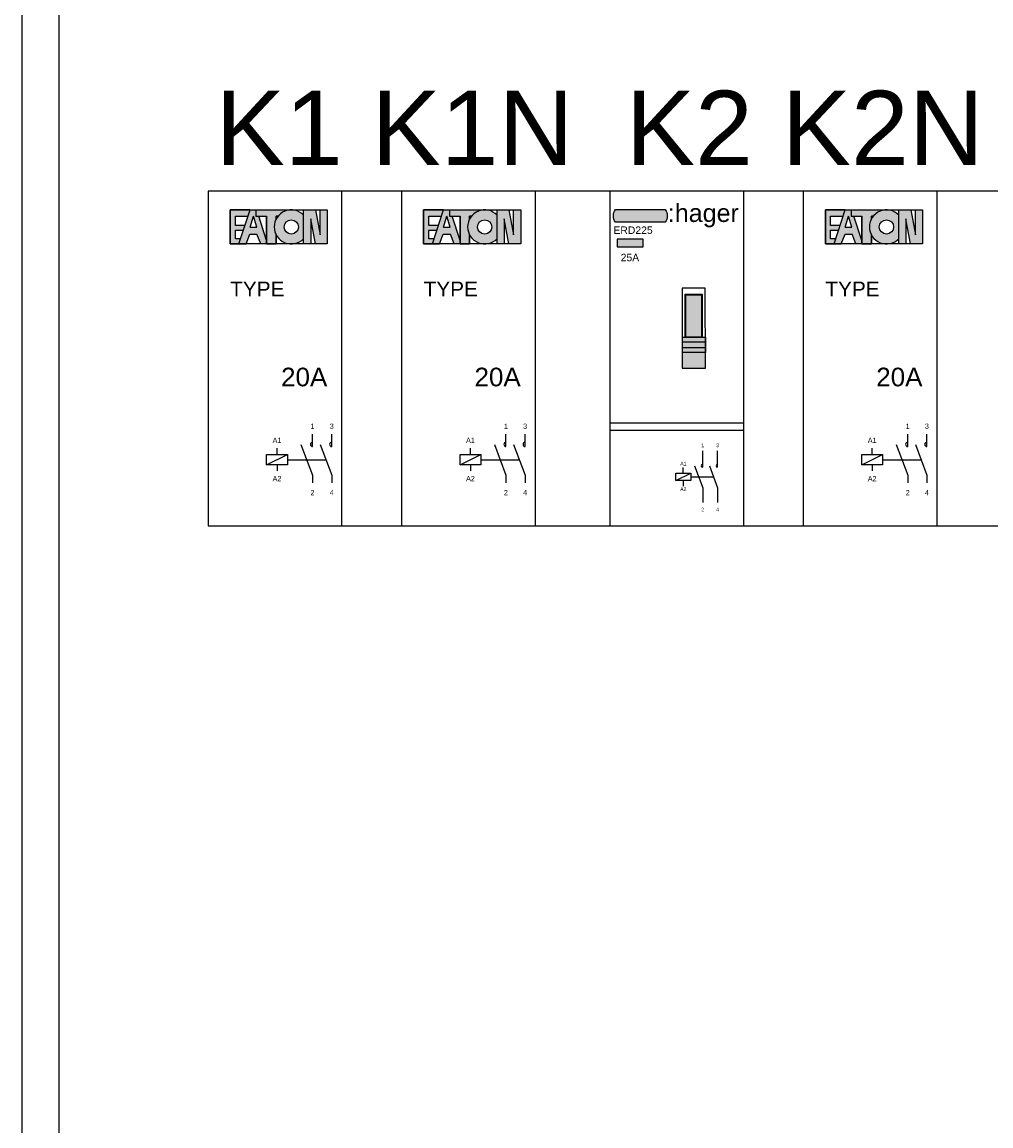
# Model space of a CAD drawing. Header units: millimetres. Extents: x -26318 to 195000, y -34446 to 95000.
# Tile 8 of 22: x -19972 to -18670, y 12907 to 14390. Entities that reach past the tile are written whole.
import ezdxf
from ezdxf.enums import TextEntityAlignment as Align

# ---------------------------------------------------------------- set-up
doc = ezdxf.new("R2010")
doc.units = ezdxf.units.MM
doc.header["$LTSCALE"] = 100
doc.linetypes.add('DASHED2', pattern=[0.375, 0.25, -0.125])
doc.layers.add('EL$6----', color=7, linetype='Continuous')
doc.styles.add('Arial', font='arial.ttf')
doc.styles.add('BURO-012', font='BUROFONT.shx', dxfattribs={"height": 1.2})

# ---------------------------------------------------------------- blocks, each defined once
blk = doc.blocks.new('Eaton Relais')
for points in [[(56.25000372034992, -26.03188694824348), (56.25000372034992, -25.31174666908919), (29.73097585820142, -25.31174666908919), (29.73097585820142, -71.19504365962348), (41.50306731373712, -71.19504365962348), (43.73116016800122, -64.37140897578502), (36.82022025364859, -64.37140897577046), (36.82022025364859, -52.82371951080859), (47.50177884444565, -52.82371951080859), (49.59154403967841, -46.42371951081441), (36.82022025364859, -46.42371951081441), (36.82022025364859, -33.6237195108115), (53.77107443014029, -33.62371951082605)], [(105.9532595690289, -26.08395248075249), (105.9532595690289, -25.31174666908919), (64.37532008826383, -25.31174666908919), (64.3753200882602, -33.62371951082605), (78.76428982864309, -33.62371951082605), (78.76428982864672, -71.19504365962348), (91.564289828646, -71.19504365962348), (91.564289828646, -58.95810545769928, -0.2476065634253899), (91.564289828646, -37.54868487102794), (91.564289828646, -33.62371951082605), (94.18360129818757, -33.62371951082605, -0.1560246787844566)], [(150.6690241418, -58.91711224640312), (144.4230329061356, -25.31174666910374), (128.4230329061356, -25.31174666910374), (128.4230329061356, -71.19504365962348), (138.0230329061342, -71.19504365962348), (138.0230329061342, -37.5896780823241), (144.2690241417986, -71.19504365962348), (160.2690241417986, -71.19504365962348), (160.2690241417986, -25.31174666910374), (150.6690241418, -25.31174666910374)]]:
    blk.add_hatch(color=160).paths.add_polyline_path(points)
h = blk.add_hatch(color=256)
h.paths.add_polyline_path([(68.09183500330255, -33.62371951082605), (64.3753200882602, -33.62371951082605), (64.3753200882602, -25.31174666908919), (56.48514810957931, -25.31174666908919), (41.50306731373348, -71.19504365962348), (51.10306731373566, -71.19504365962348), (56.13145471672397, -57.97140897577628), (65.73145471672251, -57.97140897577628), (70.75984211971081, -71.19504365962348), (78.76428982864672, -71.19504365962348), (78.76428982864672, -66.30859293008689)])
h.paths.add_polyline_path([(65.37776132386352, -48.63111029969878), (56.48514810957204, -48.63111029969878), (60.9314547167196, -33.62371951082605)], flags=16)
h = blk.add_hatch(color=256)
h.paths.add_polyline_path([(128.4230329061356, -64.12261607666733), (128.4230329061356, -32.38417425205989, 2.489681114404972)])
h.paths.add_polyline_path([(102.2553817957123, -48.25339516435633, -1), (121.455381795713, -48.25339516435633, -1)], flags=16)
at = {"color": 0}
blk.add_lwpolyline([(0, 0), (0, -450.0000200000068), (180, -450.0000200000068), (180, 0), (0, 0)], dxfattribs=at)
for points in [[(29.73097585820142, -25.31174666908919), (29.73097585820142, -71.19504365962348), (41.50306731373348, -71.19504365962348)], [(56.25000372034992, -26.00187845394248), (56.25000372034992, -25.31174666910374), (29.73097585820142, -25.31174666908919)], [(41.50306731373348, -71.19504365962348), (56.48514810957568, -25.31174666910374)], [(56.48514810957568, -25.31174666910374), (65.48989552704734, -25.31174666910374)], [(64.37532008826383, -25.31174666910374), (64.3753200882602, -33.62371951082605), (78.76428982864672, -33.62371951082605), (78.76428982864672, -71.19504365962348), (91.564289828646, -71.19504365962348), (91.564289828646, -58.95810545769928)], [(64.37532008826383, -25.31174666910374), (105.9532595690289, -25.31174666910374)], [(105.9532595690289, -25.31174666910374), (105.9532595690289, -26.08395248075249)], [(128.4230329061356, -71.19504365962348), (128.4230329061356, -25.31174666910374), (144.4230329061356, -25.31174666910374)], [(144.2690241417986, -71.19504365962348), (138.0230329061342, -37.5896780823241), (138.0230329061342, -71.19504365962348), (128.4230329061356, -71.19504365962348), (128.4230329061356, -25.31174666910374)], [(160.2690241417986, -25.31174666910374), (160.2690241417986, -71.19504365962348), (144.2690241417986, -71.19504365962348)], [(144.4230329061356, -25.31174666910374), (150.6690241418, -58.91711224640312), (150.6690241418, -25.31174666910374), (160.2690241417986, -25.31174666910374), (160.2690241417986, -71.19504365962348)], [(49.59154403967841, -46.42371951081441), (36.82022025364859, -46.42371951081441), (36.82022025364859, -33.6237195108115), (53.77107443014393, -33.62371951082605)], [(56.48514810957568, -48.63111029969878), (60.9314547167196, -33.62371951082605)], [(65.37776132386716, -48.63111029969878), (60.9314547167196, -33.62371951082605)], [(78.76428982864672, -66.30859293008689), (68.09183500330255, -33.62371951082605)], [(91.564289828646, -58.95810545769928), (91.564289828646, -71.19504365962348), (78.76428982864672, -71.19504365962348), (78.76428982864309, -33.62371951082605)], [(91.56428982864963, -37.54868487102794), (91.56428982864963, -33.62371951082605)], [(94.1836012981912, -33.62371951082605), (91.564289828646, -33.62371951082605), (91.564289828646, -37.54868487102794)], [(43.73116016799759, -64.37140897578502), (36.82022025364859, -64.37140897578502), (36.82022025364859, -52.82371951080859), (47.50177884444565, -52.82371951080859)], [(41.50306731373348, -71.19504365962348), (51.10306731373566, -71.19504365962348), (56.13145471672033, -57.97140897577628), (65.73145471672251, -57.97140897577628)], [(56.48514810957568, -48.63111029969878), (65.37776132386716, -48.63111029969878)], [(80.35984211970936, -71.19504365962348), (70.75984211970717, -71.19504365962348), (65.73145471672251, -57.97140897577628), (65.73145471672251, -57.97140897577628)]]:
    blk.add_lwpolyline(points)
blk.add_lwpolyline([(29.73097585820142, -25.31174666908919), (160.2690241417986, -25.31174666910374), (160.2690241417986, -71.19504365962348), (29.73097585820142, -71.19504365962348)], close=True)
at = {"flags": 128}
for points in [[(124.8876786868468, -340.5439568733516), (140.3666495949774, -381.7843612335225), (140.3666495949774, -392.2907117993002)], [(140.3666495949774, -343.344376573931), (140.3666495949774, -326.6726353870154)], [(150.7047652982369, -340.5439568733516), (166.1837362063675, -381.7843612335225), (166.1837362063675, -392.2907117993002)], [(166.1837362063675, -343.344376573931), (166.1837362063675, -326.6726353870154)], [(78.6719642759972, -368.1652083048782), (106.6761612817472, -354.1631098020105)], [(92.67406277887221, -354.1631098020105), (92.67406277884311, -345.5164699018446)], [(92.67406277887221, -368.1652083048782), (92.67406277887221, -376.198080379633)]]:
    blk.add_lwpolyline(points, dxfattribs=at)
blk.add_lwpolyline([(78.6719642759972, -354.1631098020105), (106.6761612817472, -354.1631098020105), (106.6761612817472, -368.1652083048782), (78.6719642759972, -368.1652083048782)], close=True, dxfattribs=at)
at = {"linetype": 'DASHED2', "ltscale": 10, "flags": 128}
blk.add_lwpolyline([(106.6761612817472, -361.1641590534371), (158.4442507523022, -361.1641590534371)], dxfattribs=at)
blk.add_circle((111.8553817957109, -48.25339516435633), 9.600000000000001)
for centre, radius, start, end in [((111.8553817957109, -48.25339516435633), 22.94164849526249, 43.76649881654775, 316.2335011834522), ((140.3666495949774, -340.5439568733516), 2.800419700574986, 90, 270), ((166.1837362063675, -340.5439568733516), 2.800419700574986, 90, 270)]:
    blk.add_arc(centre, radius, start, end)
at = {"char_height": 7.001049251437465, "attachment_point": 8, "style": 'BURO-012'}
for s, insert in [('1', (140.3666495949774, -319.6715861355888)), ('3', (166.1837362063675, -319.6715861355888)), ('A1', (92.67406277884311, -338.515420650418)), ('A2', (92.67406277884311, -390.0111352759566)), ('2', (140.3666495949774, -408.8549683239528)), ('4', (166.1837362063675, -408.8549683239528))]:
    blk.add_mtext_dynamic_manual_height_columns(s, width=8.19473972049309, gutter_width=6, heights=[0], dxfattribs=dict(at, insert=insert))
at = {"style": 'Arial'}
blk.add_attdef('TYPE', (29.73097585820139, -141.6864842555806), '', height=20, dxfattribs=at)
blk.add_attdef('AMPERE', text='', height=25, dxfattribs=at).set_placement((160.2690241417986, -262.4442910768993), align=Align.RIGHT)
blk = doc.blocks.new('*U150')
h = blk.add_hatch(color=160)
h.dxf.hatch_style = 1
edge = h.paths.add_edge_path()
edge.add_line((74.56919035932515, -41.97447950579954), (7.63027262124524, -41.97447950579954))
edge.add_arc((19.17020933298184, -33.4694712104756), 14.33545623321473, 143.6095442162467, 216.3904557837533, ccw=False)
edge.add_line((7.63027262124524, -24.96446291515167), (74.56919035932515, -24.96446291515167))
edge.add_arc((62.32379742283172, -33.4694712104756), 14.90921910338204, -34.78181866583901, 34.78181866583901, ccw=False)
at = {"true_color": 0xcd2027}
h = blk.add_hatch(color=242, dxfattribs=at)
h.dxf.hatch_style = 1
h.paths.add_polyline_path([(10.02339578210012, -75.20809137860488), (45.03980010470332, -75.20809137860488), (45.03980010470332, -64.88860466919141), (10.02339578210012, -64.88860466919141)])
h = blk.add_hatch(color=253)
h.dxf.hatch_style = 1
h.paths.add_polyline_path([(128.3794932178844, -217.219354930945), (97.12466566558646, -217.219354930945), (97.12466566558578, -238.219354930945), (128.4534106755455, -238.1084963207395)])
h.paths.add_polyline_path([(128.3547233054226, -210.219354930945), (97.12466566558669, -210.219354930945), (97.12466566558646, -217.219354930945), (128.3794932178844, -217.219354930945)])
h.paths.add_polyline_path([(128.3299532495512, -203.2193144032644), (97.12466566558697, -203.2193144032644), (97.12466566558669, -210.219354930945), (128.3547233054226, -210.219354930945)])
h.paths.add_polyline_path([(128.3051833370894, -196.2193144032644), (97.1246656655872, -196.2193144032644), (97.12466566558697, -203.2193144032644), (128.3299532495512, -203.2193144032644)])
h.paths.add_polyline_path([(123.3569055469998, -139.4545022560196), (102.2211707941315, -139.4545022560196), (102.2211707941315, -196.2193144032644), (123.3569055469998, -196.2193144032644)])
for p, q in [((128.0727351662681, -130.5292479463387), (97.12466566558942, -130.5292479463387)), ((97.12466566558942, -130.5292479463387), (97.12466566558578, -238.219354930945)), ((128.4534106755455, -238.1084963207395), (128.0727351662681, -130.5292479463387)), ((101.2211707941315, -139.4545022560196), (101.2211707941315, -138.4545022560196)), ((101.2211707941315, -138.4545022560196), (123.3569055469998, -138.4545022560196)), ((101.2211707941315, -196.2193144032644), (101.2211707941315, -139.4545022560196)), ((123.3569055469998, -138.4545022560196), (124.3569055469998, -138.4545022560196)), ((124.3569055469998, -138.4545022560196), (124.3569055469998, -196.2193144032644)), ((97.12466566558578, -196.2193144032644), (128.4534106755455, -196.2193144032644)), ((97.12466566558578, -196.2193144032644), (97.12466566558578, -217.219354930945)), ((128.4534106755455, -203.2193144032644), (97.12466566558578, -203.2193144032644)), ((128.4534106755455, -196.2193144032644), (128.4534106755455, -217.219354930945)), ((128.4534106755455, -203.2193144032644), (128.4534106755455, -203.2193144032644)), ((97.12466566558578, -210.219354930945), (128.4534106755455, -210.219354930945)), ((128.4534106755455, -217.219354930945), (97.12466566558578, -217.219354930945)), ((97.12466566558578, -238.219354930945), (128.4534106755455, -238.1084963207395)), ((-2.842170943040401e-14, -311.4533608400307), (180, -311.4533608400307)), ((-2.842170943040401e-14, -321.4533608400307), (180, -321.4533608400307))]:
    blk.add_line(p, q)
at = {"color": 0}
blk.add_lwpolyline([(0, 0), (0, -450.0000199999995), (180, -450.0000199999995), (180, 0), (0, 0)], dxfattribs=at)
blk.add_lwpolyline([(74.56919035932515, -41.97447950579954), (7.63027262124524, -41.97447950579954, -0.3286909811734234), (7.63027262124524, -24.96446291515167), (74.56919035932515, -24.96446291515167, -0.3132067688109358)], format="xyb", close=True)
for points in [[(10.02339578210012, -75.20809137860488), (45.03980010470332, -75.20809137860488), (45.03980010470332, -64.88860466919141), (10.02339578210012, -64.88860466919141)], [(102.2211707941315, -139.4545022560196), (123.3569055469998, -139.4545022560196), (123.3569055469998, -196.2193144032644), (102.2211707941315, -196.2193144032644)]]:
    blk.add_lwpolyline(points, close=True)
at = {"flags": 128}
for points in [[(124.8478673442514, -371.3189750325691), (124.8478673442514, -349.3189750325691)], [(144.8478673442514, -371.3189750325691), (144.8478673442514, -349.3189750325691)], [(113.793116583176, -369.3189750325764), (124.8478673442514, -398.7719919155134), (124.8478673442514, -418.7719919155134)], [(133.793116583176, -369.3189750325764), (144.8478673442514, -398.7719919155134), (144.8478673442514, -418.7719919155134)], [(88.80567376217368, -389.0454834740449), (108.8056737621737, -379.0454834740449)], [(98.80567376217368, -379.0454834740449), (98.80567376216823, -371.6138563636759)], [(98.80567376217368, -389.0454834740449), (98.80567376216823, -396.4771105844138)]]:
    blk.add_lwpolyline(points, dxfattribs=at)
blk.add_lwpolyline([(88.80567376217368, -379.0454834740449), (108.8056737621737, -379.0454834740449), (108.8056737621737, -389.0454834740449), (88.80567376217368, -389.0454834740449)], close=True, dxfattribs=at)
at = {"linetype": 'DASHED2', "ltscale": 10, "flags": 128}
blk.add_lwpolyline([(108.8056737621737, -384.0454834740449), (139.3204919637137, -384.0454834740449)], dxfattribs=at)
for centre in [(124.8478673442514, -369.3189750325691), (144.8478673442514, -369.3189750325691)]:
    blk.add_arc(centre, 2, 90, 270)
at = {"color": 160, "style": 'Arial'}
blk.add_text(':hager', height=24.12171109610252, dxfattribs=at).set_placement((77.97338601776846, -41.59648179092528))
at = {"style": 'Arial'}
blk.add_text('25A', height=10, dxfattribs=at).set_placement((14.60047900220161, -94.32934378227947))
at = {"char_height": 5, "attachment_point": 8, "style": 'BURO-012'}
for s, insert in [('1', (124.8478673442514, -344.3189750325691)), ('3', (144.8478673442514, -344.3189750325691)), ('A1', (98.80567376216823, -368.9190582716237)), ('A2', (98.80567376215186, -403.1132383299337)), ('2', (124.8478673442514, -430.6018305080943)), ('4', (144.8478673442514, -430.6018305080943))]:
    blk.add_mtext_dynamic_manual_height_columns(s, width=8.19473972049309, gutter_width=6, heights=[0], dxfattribs=dict(at, insert=insert))
at = {"style": 'Arial'}
blk.add_attdef('TYPENUMMER', (4.834753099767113, -57.64843609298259), '', height=10, dxfattribs=at)

msp = doc.modelspace()

# ---------------------------------------------------------------- linework, layer by layer
at = {"layer": 'EL$6----'}
for points in [[(-19972.45977072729, 17003.97665224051), (-12192.45977072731, 17003.97665224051), (-12192.45977072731, 7705.261532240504), (-19972.45977072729, 7705.261532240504)], [(-19922.45977072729, 14688.1665722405), (-17362.45977072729, 14688.1665722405), (-17362.45977072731, 8688.166572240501), (-19922.45977072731, 8688.166572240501)]]:
    msp.add_lwpolyline(points, close=True, dxfattribs=at)
at = {"layer": 'EL$6----', "ltscale": 0.2}
msp.add_lwpolyline([(-17562.45977072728, 14163.1665822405), (-19722.45977072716, 14163.1665822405), (-19722.45977072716, 13713.16656224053), (-17562.45977072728, 13713.16656224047)], close=True, dxfattribs=at)

# ---------------------------------------------------------------- block references
at = {"layer": 'EL$6----'}
for name, p, values in [('Eaton Relais', (-19722.45977072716, 14163.1665822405), {'TYPE': 'TYPE', 'AMPERE': '20A'}), ('Eaton Relais', (-19462.45977072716, 14163.1665822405), {'TYPE': 'TYPE', 'AMPERE': '20A'}), ('*U150', (-19182.45977072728, 14163.16658224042), {'TYPENUMMER': 'ERD225'}), ('Eaton Relais', (-18922.45977072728, 14163.1665822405), {'TYPE': 'TYPE', 'AMPERE': '20A'})]:
    msp.add_blockref(name, p, dxfattribs=at).add_auto_attribs(values)

# ---------------------------------------------------------------- texts
at = {"layer": 'EL$6----', "style": 'Arial'}
for s, p in [('K1', (-19626.97860494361, 14247.98033735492)), ('K1N', (-19366.97860494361, 14247.98033735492)), ('K2', (-19075.57553100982, 14247.98033735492)), ('K2N', (-18815.57553100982, 14247.98033735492))]:
    msp.add_text(s, height=100, dxfattribs=at).set_placement(p, align=Align.MIDDLE_CENTER)

doc.saveas('drawing.dxf')
